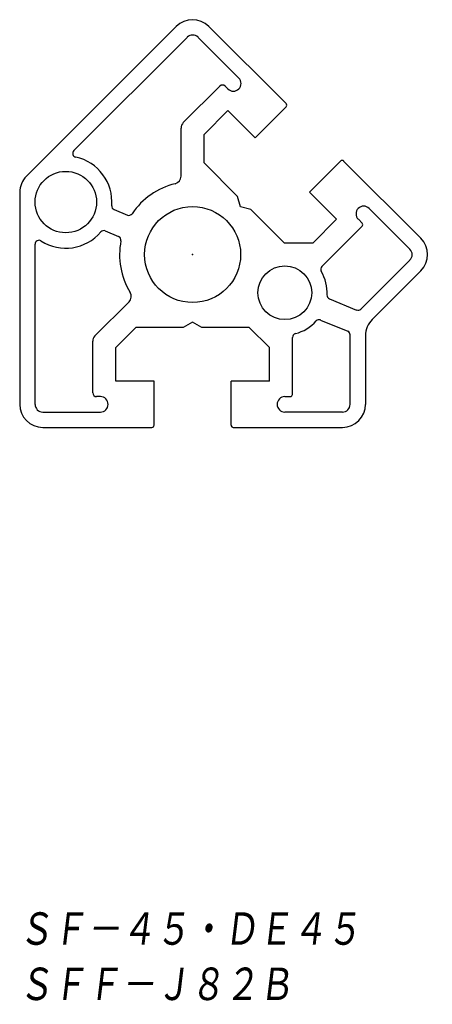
# Model space of a CAD drawing. Extents: x -22 to 31, y -98 to 31.
import ezdxf

# ---------------------------------------------------------------- set-up
doc = ezdxf.new("R2010")
doc.units = 0
doc.layers.get('0').update_dxf_attribs({"linetype": 'CONTINUOUS'})
doc.styles.get("Standard").update_dxf_attribs({"font": 'txt', "bigfont": 'BIGFONT'})

msp = doc.modelspace()

# ---------------------------------------------------------------- linework, layer by layer
at = {"color": 7, "linetype": 'CONTINUOUS'}
for p, q in [((-21.62, 10.2), (-2.12, 29.7)), ((2.12, 29.7), (12.16, 19.66)), ((-15.46, 13.54), (-0.71, 28.28)), ((0.71, 28.28), (6.01, 22.98)), ((3.54, 21.92), (-1.21, 17.18)), ((4.6, 21.57), (4.24, 21.92)), ((12.16, 19.23), (8.13, 15.2)), ((4.6, 18.74), (1.5, 15.64)), ((8.13, 15.2), (4.6, 18.74)), ((-1.5, 10.2), (-1.5, 16.47)), ((1.5, 11.94), (1.5, 15.64)), ((5.86, 7.57), (1.5, 11.94)), ((19.23, 12.16), (15.2, 8.13)), ((19.66, 12.16), (29.7, 2.12)), ((-22.5, 8.08), (-22.5, -19.5)), ((18.74, 4.6), (15.2, 8.13)), ((6.22, 6.22), (5.86, 7.57)), ((-10.21, 5.85), (-8.48, 5.14)), ((7.57, 5.86), (6.22, 6.22)), ((11.94, 1.5), (7.57, 5.86)), ((28.28, 0.71), (22.98, 6.01)), ((18.74, 4.6), (15.64, 1.5)), ((21.57, 4.6), (22.06, 4.1)), ((-11.36, 3.08), (-9.63, 2.36)), ((22.06, 3.68), (16.82, -1.57)), ((-20.5, -19.5), (-20.5, 1.36)), ((15.64, 1.5), (11.94, 1.5)), ((28.28, -0.71), (21.88, -7.11)), ((23.38, -8.44), (29.7, -2.12)), ((-8.27, -6.15), (-12.71, -10.59)), ((17.8, -5.75), (21.34, -7.22)), ((0, -8.8), (-1.21, -9.5)), ((1.21, -9.5), (0, -8.8)), ((16.65, -8.52), (20.19, -9.99)), ((-7.38, -9.5), (-10, -12.12)), ((-1.21, -9.5), (-7.38, -9.5)), ((7.38, -9.5), (1.21, -9.5)), ((10, -12.12), (7.38, -9.5)), ((-13, -18), (-13, -11.29)), ((13, -18.2), (13, -10.78)), ((20.5, -19.5), (20.5, -10.45)), ((22.5, -10.56), (22.5, -19.5)), ((-10, -16.5), (-10, -12.12)), ((10, -16.5), (10, -12.12)), ((-5, -16.5), (-10, -16.5)), ((-5, -22.2), (-5, -16.5)), ((10, -16.5), (5, -16.5)), ((5, -22.2), (5, -16.5)), ((-12, -18.5), (-12.5, -18.5)), ((12, -18.5), (12.7, -18.5)), ((-19.5, -20.5), (-12, -20.5)), ((19.5, -20.5), (12, -20.5)), ((-19.5, -22.5), (-5.3, -22.5)), ((5.3, -22.5), (19.5, -22.5))]:
    msp.add_line(p, q, dxfattribs=at)
for centre, radius in [((-16.5, 6.83), 4), ((0, 0), 6.25), ((12, -4.97), 3.5)]:
    msp.add_circle(centre, radius, dxfattribs=at)
for centre, radius, start, end in [((0, 27.58), 3, 45, 135), ((0, 27.58), 1, 45, 135), ((3.89, 21.57), 0.5, 45, 135), ((5.3, 22.27), 1, 225, 45), ((11.95, 19.45), 0.3, 315, 45), ((-0.5, 16.47), 1, 135, 180), ((-15.1, 13.18), 0.5, 135, 257.5791), ((-16.5, 6.83), 6, 355.4202, 77.5791), ((19.45, 11.95), 0.3, 45, 135), ((-19.5, 8.08), 3, 135, 180), ((0, 0), 9.5, 103.7741, 145.963), ((-2.5, 10.2), 1, 283.7741, 0), ((-10.02, 6.32), 0.5, 175.4202, 247.5), ((-8.29, 5.6), 0.5, 247.5, 325.963), ((22.27, 5.3), 1, 45, 225), ((21.85, 3.89), 0.3, 315, 45), ((-16.5, 6.83), 6, 237.4209, 319.5798), ((-11.55, 2.62), 0.5, 67.5, 139.5798), ((-20, 1.36), 0.5, 57.4209, 180), ((-9.82, 1.9), 0.5, 349.037, 67.5), ((0, 0), 9.5, 169.037, 211.2258), ((27.58, 0), 3, 315, 45), ((27.58, 0), 1, 315, 45), ((17.17, -1.92), 0.5, 135, 210.5225), ((12, -4.97), 5.5, 356.9712, 30.5225), ((-8.98, -5.44), 1, 315, 31.2258), ((17.99, -5.29), 0.5, 176.9712, 247.5), ((21.53, -6.75), 0.5, 247.5, 315), ((12, -4.97), 5.5, 284.4775, 318.0288), ((16.46, -8.98), 0.5, 67.5, 138.0288), ((25.5, -10.56), 3, 135, 180), ((20, -10.45), 0.5, 0, 67.5), ((-12, -11.29), 1, 135, 180), ((13.5, -10.78), 0.5, 104.4775, 180), ((-12.5, -18), 0.5, 180, 270), ((-12, -19.5), 1, 270, 90), ((12, -19.5), 1, 90, 270), ((12.7, -18.2), 0.3, 270, 0), ((-19.5, -19.5), 3, 180, 270), ((-19.5, -19.5), 1, 180, 270), ((19.5, -19.5), 3, 270, 0), ((19.5, -19.5), 1, 270, 0), ((-5.3, -22.2), 0.3, 270, 360), ((5.3, -22.2), 0.3, 180, 270)]:
    msp.add_arc(centre, radius, start, end, dxfattribs=at)
msp.add_point((0, 0), dxfattribs=at)
msp.add_point((0, 0), dxfattribs=at)

# ---------------------------------------------------------------- texts
at = {"color": 7, "linetype": 'CONTINUOUS', "oblique": 7}
for s, width, p in [('ＳＦ－４５・ＤＥ４５\u3000\u3000', 0.843766, (-22.7, -90.32)), ('ＳＦＦ－Ｊ８２Ｂ', 0.845556, (-22.7, -97.52))]:
    msp.add_text(s, height=4.8, dxfattribs=dict(at, width=width)).set_placement(p)

doc.saveas('drawing.dxf')
